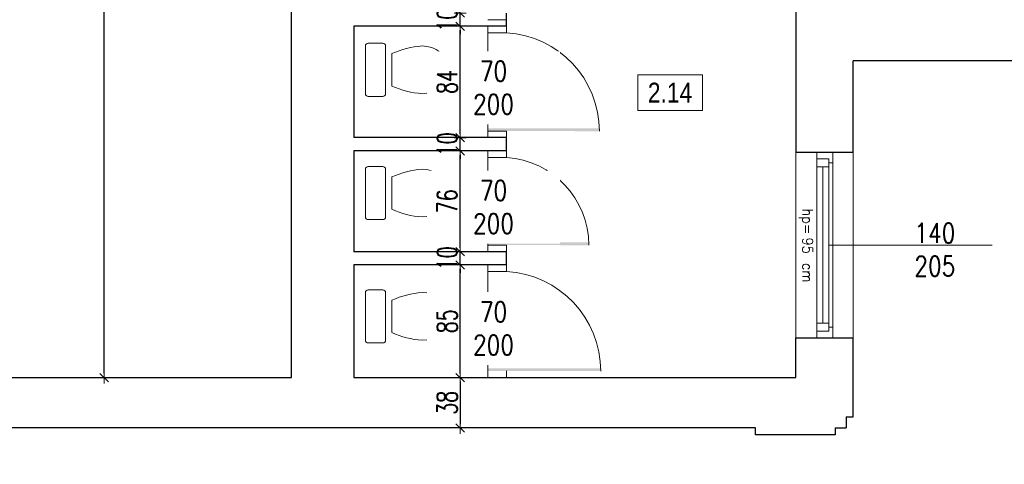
# Model space of a CAD drawing. Header units: millimetres. Extents: x 0 to 111311, y -48878 to -25280.
# Tile 20 of 244: x 66983 to 67725, y -39598 to -39263. Entities that reach past the tile are written whole.
import ezdxf

# ---------------------------------------------------------------- set-up
doc = ezdxf.new("R2010")
doc.units = ezdxf.units.MM
doc.layers.get('Defpoints').update_dxf_attribs({"color": 30})
for name, color, linetype, lineweight in [('0_meble', 8, 'Continuous', 9), ('J opisy', 7, 'Continuous', 9), ('J stolarka_okna', 144, 'Continuous', 0), ('J wymiary', 1, 'Continuous', 9), ('OPIS', 7, 'Continuous', 5), ('sciany', 252, 'Continuous', 30)]:
    doc.layers.add(name, color=color, linetype=linetype, lineweight=lineweight)
doc.styles.add('ADESK2', font='simplex', dxfattribs={"width": 0.7})
doc.styles.add('MtXpl_simplex_shx', font='simplex.shx')
doc.styles.get("Standard").update_dxf_attribs({"font": 'arial.ttf'})
doc.dimstyles.new('1-100', dxfattribs={"dimscale": 1.5, "dimtxt": 10, "dimasz": 2, "dimexe": 1, "dimexo": 1, "dimgap": 1.5, "dimtad": 1, "dimdec": 0, "dimrnd": 0.5, "dimdsep": 46, "dimtxsty": 'ADESK2', "dimblk": 'wymiar', "dimcen": -1, "dimdle": 5, "dimse1": 1, "dimse2": 1, "dimclrd": 256, "dimclre": 256, "dimclrt": 256, "dimadec": 0, "dimazin": 0, "dimtfac": 1, "dimtdec": 0, "dimtix": 1, "dimtmove": 0, "dimatfit": 3, "dimfxl": 20, "dimfxlon": 1, "dimtolj": 1, "dimtzin": 0, "dimarcsym": 0})

# ---------------------------------------------------------------- blocks, each defined once
blk = doc.blocks.new('muszla04')
blk.add_lwpolyline([(0, 40), (11.23, 40, -0.414214), (13.23, 38), (13.23, 2, -0.414214), (11.23, 0), (0, 0, -0.414214), (-2, 2), (-2, 38, -0.414214)], format="xyb", close=True)
at = {"flags": 128}
blk.add_lwpolyline([(40.7, 2), (44.4, 2.31), (47.98, 3.22), (51.31, 4.7), (54.27, 6.7), (56.78, 9.15), (58.74, 11.98), (60.08, 15.07), (60.76, 18.34), (60.76, 21.66), (60.08, 24.93), (58.74, 28.02), (56.78, 30.85), (54.27, 33.3), (51.31, 35.3), (47.98, 36.78), (44.4, 37.69), (40.7, 38)], dxfattribs=at)
blk.add_lwpolyline([(17.92, 32.21), (17.92, 7.79)])
for centre, start, end in [((45.81, -29.75), 94.30913, 114.23108), ((45.81, 69.75), 245.76892, 265.69087)]:
    blk.add_arc(centre, 67.95, start, end)
blk = doc.blocks.new('wymiar')
for p, q in [((1.5, 0), (-1.5, 0)), ((1.06, 1.06), (-1.06, -1.06)), ((0, 1.5), (0, -1.5))]:
    blk.add_line(p, q)
blk = doc.blocks.new('*D2114')
at = {"layer": 'Defpoints', "color": 0, "ltscale": 4}
for p in [(67046.33, -38673.82), (67187.59, -38673.82), (67187.59, -39532.82)]:
    blk.add_point(p, dxfattribs=at)
at = {"layer": 'J wymiary', "lineweight": -2}
blk.add_line((67046.33, -39529.82), (67046.33, -38676.82), dxfattribs=at)
at = {"layer": 'J wymiary', "lineweight": -2, "ltscale": 4, "xscale": 3, "yscale": 3, "zscale": 3}
for p, rotation in [((67046.33, -38673.82), 90), ((67046.33, -39532.82), 270)]:
    blk.add_blockref('wymiar', p, dxfattribs=dict(at, rotation=rotation))
at = {"layer": 'J wymiary', "ltscale": 4, "insert": (67036.58, -39103.32), "char_height": 15, "attachment_point": 5, "rotation": 90, "style": 'ADESK2'}
blk.add_mtext('\\A1;859', dxfattribs=at)
blk = doc.blocks.new('*D2139')
at = {"layer": 'Defpoints', "color": 0, "ltscale": 4}
for p in [(67335.59, -39532.82), (67314.68, -39570.82), (67335.59, -39570.82)]:
    blk.add_point(p, dxfattribs=at)
at = {"layer": 'J wymiary', "lineweight": -2}
blk.add_line((67314.68, -39535.82), (67314.68, -39567.82), dxfattribs=at)
at = {"layer": 'J wymiary', "lineweight": -2, "ltscale": 4, "xscale": 3, "yscale": 3, "zscale": 3}
for p, rotation in [((67314.68, -39532.82), 90), ((67314.68, -39570.82), 270)]:
    blk.add_blockref('wymiar', p, dxfattribs=dict(at, rotation=rotation))
at = {"layer": 'J wymiary', "ltscale": 4, "insert": (67304.93, -39551.82), "char_height": 15, "attachment_point": 5, "rotation": 90, "style": 'ADESK2'}
blk.add_mtext('\\A1;38', dxfattribs=at)
blk = doc.blocks.new('*D2140')
at = {"layer": 'Defpoints', "color": 0, "ltscale": 4}
for p in [(67314.68, -39447.82), (67314.68, -39447.82), (67314.68, -39532.82)]:
    blk.add_point(p, dxfattribs=at)
at = {"layer": 'J wymiary', "lineweight": -2}
blk.add_line((67314.68, -39529.82), (67314.68, -39450.82), dxfattribs=at)
at = {"layer": 'J wymiary', "lineweight": -2, "ltscale": 4, "xscale": 3, "yscale": 3, "zscale": 3}
for p, rotation in [((67314.68, -39447.82), 90), ((67314.68, -39532.82), 270)]:
    blk.add_blockref('wymiar', p, dxfattribs=dict(at, rotation=rotation))
at = {"layer": 'J wymiary', "ltscale": 4, "insert": (67304.93, -39490.32), "char_height": 15, "attachment_point": 5, "rotation": 90, "style": 'ADESK2'}
blk.add_mtext('\\A1;85', dxfattribs=at)
blk = doc.blocks.new('*D2141')
at = {"layer": 'Defpoints', "color": 0, "ltscale": 4}
for p in [(67314.68, -39437.82), (67314.68, -39437.82), (67314.68, -39447.82)]:
    blk.add_point(p, dxfattribs=at)
at = {"layer": 'J wymiary', "lineweight": -2}
for p, q in [((67314.68, -39434.82), (67314.68, -39431.82)), ((67314.68, -39447.82), (67314.68, -39437.82)), ((67314.68, -39450.82), (67314.68, -39453.82))]:
    blk.add_line(p, q, dxfattribs=at)
at = {"layer": 'J wymiary', "lineweight": -2, "ltscale": 4, "xscale": 3, "yscale": 3, "zscale": 3}
for p, rotation in [((67314.68, -39437.82), 270), ((67314.68, -39447.82), 90)]:
    blk.add_blockref('wymiar', p, dxfattribs=dict(at, rotation=rotation))
at = {"layer": 'J wymiary', "ltscale": 4, "insert": (67304.93, -39442.82), "char_height": 15, "attachment_point": 5, "rotation": 90, "style": 'ADESK2'}
blk.add_mtext('\\A1;10', dxfattribs=at)
blk = doc.blocks.new('*D2142')
at = {"layer": 'Defpoints', "color": 0, "ltscale": 4}
for p in [(67314.68, -39361.82), (67314.68, -39361.82), (67314.68, -39437.82)]:
    blk.add_point(p, dxfattribs=at)
at = {"layer": 'J wymiary', "lineweight": -2}
blk.add_line((67314.68, -39434.82), (67314.68, -39364.82), dxfattribs=at)
at = {"layer": 'J wymiary', "lineweight": -2, "ltscale": 4, "xscale": 3, "yscale": 3, "zscale": 3}
for p, rotation in [((67314.68, -39361.82), 90), ((67314.68, -39437.82), 270)]:
    blk.add_blockref('wymiar', p, dxfattribs=dict(at, rotation=rotation))
at = {"layer": 'J wymiary', "ltscale": 4, "insert": (67304.93, -39399.82), "char_height": 15, "attachment_point": 5, "rotation": 90, "style": 'ADESK2'}
blk.add_mtext('\\A1;76', dxfattribs=at)
blk = doc.blocks.new('*D2143')
at = {"layer": 'Defpoints', "color": 0, "ltscale": 4}
for p in [(67314.68, -39351.82), (67314.68, -39351.82), (67314.68, -39361.82)]:
    blk.add_point(p, dxfattribs=at)
at = {"layer": 'J wymiary', "lineweight": -2}
for p, q in [((67314.68, -39348.82), (67314.68, -39345.82)), ((67314.68, -39361.82), (67314.68, -39351.82)), ((67314.68, -39364.82), (67314.68, -39367.82))]:
    blk.add_line(p, q, dxfattribs=at)
at = {"layer": 'J wymiary', "lineweight": -2, "ltscale": 4, "xscale": 3, "yscale": 3, "zscale": 3}
for p, rotation in [((67314.68, -39351.82), 270), ((67314.68, -39361.82), 90)]:
    blk.add_blockref('wymiar', p, dxfattribs=dict(at, rotation=rotation))
at = {"layer": 'J wymiary', "ltscale": 4, "insert": (67304.93, -39356.82), "char_height": 15, "attachment_point": 5, "rotation": 90, "style": 'ADESK2'}
blk.add_mtext('\\A1;10', dxfattribs=at)
blk = doc.blocks.new('*D2144')
at = {"layer": 'Defpoints', "color": 0, "ltscale": 4}
for p in [(67314.68, -39267.82), (67314.68, -39267.82), (67314.68, -39351.82)]:
    blk.add_point(p, dxfattribs=at)
at = {"layer": 'J wymiary', "lineweight": -2}
blk.add_line((67314.68, -39348.82), (67314.68, -39270.82), dxfattribs=at)
at = {"layer": 'J wymiary', "lineweight": -2, "ltscale": 4, "xscale": 3, "yscale": 3, "zscale": 3}
for p, rotation in [((67314.68, -39267.82), 90), ((67314.68, -39351.82), 270)]:
    blk.add_blockref('wymiar', p, dxfattribs=dict(at, rotation=rotation))
at = {"layer": 'J wymiary', "ltscale": 4, "insert": (67304.93, -39309.82), "char_height": 15, "attachment_point": 5, "rotation": 90, "style": 'ADESK2'}
blk.add_mtext('\\A1;84', dxfattribs=at)
blk = doc.blocks.new('*D2145')
at = {"layer": 'Defpoints', "color": 0, "ltscale": 4}
for p in [(67314.68, -39257.82), (67314.68, -39257.82), (67314.68, -39267.82)]:
    blk.add_point(p, dxfattribs=at)
at = {"layer": 'J wymiary', "lineweight": -2}
for p, q in [((67314.68, -39254.82), (67314.68, -39251.82)), ((67314.68, -39267.82), (67314.68, -39257.82)), ((67314.68, -39270.82), (67314.68, -39273.82))]:
    blk.add_line(p, q, dxfattribs=at)
at = {"layer": 'J wymiary', "lineweight": -2, "ltscale": 4, "xscale": 3, "yscale": 3, "zscale": 3}
for p, rotation in [((67314.68, -39257.82), 270), ((67314.68, -39267.82), 90)]:
    blk.add_blockref('wymiar', p, dxfattribs=dict(at, rotation=rotation))
at = {"layer": 'J wymiary', "ltscale": 4, "insert": (67304.93, -39262.82), "char_height": 15, "attachment_point": 5, "rotation": 90, "style": 'ADESK2'}
blk.add_mtext('\\A1;10', dxfattribs=at)
blk = doc.blocks.new('*D2238')
at = {"layer": 'Defpoints', "color": 0, "ltscale": 4}
for p in [(66577.36, -39532.45), (67610.81, -39532.63), (67610.81, -39751.24)]:
    blk.add_point(p, dxfattribs=at)
at = {"layer": 'J wymiary', "lineweight": -2}
blk.add_line((66580.36, -39751.24), (67607.81, -39751.24), dxfattribs=at)
at = {"layer": 'J wymiary', "lineweight": -2, "ltscale": 4, "xscale": 3, "yscale": 3, "zscale": 3, "rotation": 180}
blk.add_blockref('wymiar', (66577.36, -39751.24), dxfattribs=at)
at = {"layer": 'J wymiary', "lineweight": -2, "ltscale": 4, "xscale": 3, "yscale": 3, "zscale": 3}
blk.add_blockref('wymiar', (67610.81, -39751.24), dxfattribs=at)
at = {"layer": 'J wymiary', "ltscale": 4, "insert": (67094.09, -39741.49), "char_height": 15, "attachment_point": 5, "style": 'ADESK2'}
blk.add_mtext('\\A1;1034', dxfattribs=at)
blk = doc.blocks.new('*D2240')
at = {"layer": 'Defpoints', "color": 0, "ltscale": 4}
for p in [(67738.59, -39287.69), (67610.81, -39293.82), (67738.59, -39751.24)]:
    blk.add_point(p, dxfattribs=at)
at = {"layer": 'J wymiary', "lineweight": -2, "ltscale": 4}
blk.add_line((67613.81, -39751.24), (67735.59, -39751.24), dxfattribs=at)
at = {"layer": 'J wymiary', "lineweight": -2, "ltscale": 4, "xscale": 3, "yscale": 3, "zscale": 3, "rotation": 180}
blk.add_blockref('wymiar', (67610.81, -39751.24), dxfattribs=at)
at = {"layer": 'J wymiary', "lineweight": -2, "ltscale": 4, "xscale": 3, "yscale": 3, "zscale": 3}
blk.add_blockref('wymiar', (67738.59, -39751.24), dxfattribs=at)
at = {"layer": 'J wymiary', "ltscale": 4, "insert": (67674.7, -39741.49), "char_height": 15, "attachment_point": 5, "style": 'ADESK2'}
blk.add_mtext('\\A1;128', dxfattribs=at)
blk = doc.blocks.new('*D2264')
at = {"layer": 'Defpoints', "color": 0, "ltscale": 4}
for p in [(65924.59, -37767.82), (71294.81, -37767.82), (71294.81, -39878.71)]:
    blk.add_point(p, dxfattribs=at)
at = {"layer": 'J wymiary', "lineweight": -2, "ltscale": 4}
blk.add_line((65927.59, -39878.71), (71291.81, -39878.71), dxfattribs=at)
at = {"layer": 'J wymiary', "lineweight": -2, "ltscale": 4, "xscale": 3, "yscale": 3, "zscale": 3, "rotation": 180}
blk.add_blockref('wymiar', (65924.59, -39878.71), dxfattribs=at)
at = {"layer": 'J wymiary', "lineweight": -2, "ltscale": 4, "xscale": 3, "yscale": 3, "zscale": 3}
blk.add_blockref('wymiar', (71294.81, -39878.71), dxfattribs=at)
at = {"layer": 'J wymiary', "ltscale": 4, "insert": (68609.7, -39868.96), "char_height": 15, "attachment_point": 5, "style": 'ADESK2'}
blk.add_mtext('\\A1;5370', dxfattribs=at)
blk = doc.blocks.new('*D2321')
at = {"layer": 'Defpoints', "color": 0, "ltscale": 4}
for p in [(67573.57, -34741.82), (71251.22, -39579.04), (71746.6, -39579.04)]:
    blk.add_point(p, dxfattribs=at)
at = {"layer": 'J wymiary', "lineweight": -2}
blk.add_line((71746.6, -34744.82), (71746.6, -39576.04), dxfattribs=at)
at = {"layer": 'J wymiary', "lineweight": -2, "ltscale": 4, "xscale": 3, "yscale": 3, "zscale": 3}
for p, rotation in [((71746.6, -34741.82), 90), ((71746.6, -39579.04), 270)]:
    blk.add_blockref('wymiar', p, dxfattribs=dict(at, rotation=rotation))
at = {"layer": 'J wymiary', "ltscale": 4, "insert": (71736.85, -37160.43), "char_height": 15, "attachment_point": 5, "rotation": 90, "style": 'ADESK2'}
blk.add_mtext('\\A1;4837', dxfattribs=at)

msp = doc.modelspace()

# ---------------------------------------------------------------- linework, layer by layer
at = {"layer": 'J opisy'}
for p, q in [((67365.252, -39309.816), (67315.252, -39309.816)), ((67365.252, -39399.816), (67315.252, -39399.816)), ((67365.252, -39491.388), (67315.252, -39491.388))]:
    msp.add_line(p, q, dxfattribs=at)
at = {"layer": 'J opisy', "linetype": 'Continuous', "lineweight": 9}
msp.add_line((67592.586, -39432.816), (67715.586, -39432.816), dxfattribs=at)
at = {"layer": 'J stolarka_okna'}
for p, q in [((67335.586, -39262.816), (67349.586, -39262.816)), ((67335.586, -39272.816), (67335.586, -39267.816)), ((67349.586, -39267.816), (67335.586, -39267.816)), ((67349.586, -39267.816), (67349.586, -39272.816)), ((67335.586, -39346.816), (67335.586, -39272.816)), ((67335.586, -39272.816), (67349.586, -39272.816)), ((67335.586, -39351.816), (67335.586, -39346.816)), ((67335.586, -39346.816), (67349.586, -39346.816)), ((67335.586, -39351.816), (67349.586, -39351.816)), ((67349.586, -39346.816), (67349.586, -39351.816)), ((67335.586, -39366.816), (67335.586, -39361.816)), ((67349.586, -39361.816), (67335.586, -39361.816)), ((67335.586, -39366.816), (67335.586, -39432.816)), ((67335.586, -39366.816), (67349.586, -39366.816)), ((67349.586, -39361.816), (67349.586, -39366.816)), ((67335.586, -39437.816), (67335.586, -39432.816)), ((67349.586, -39432.816), (67335.586, -39432.816)), ((67349.586, -39432.816), (67349.586, -39437.816)), ((67335.586, -39437.816), (67349.586, -39437.816)), ((67335.586, -39447.816), (67349.586, -39447.816)), ((67335.586, -39452.816), (67335.586, -39447.816)), ((67349.586, -39447.816), (67349.586, -39452.816)), ((67335.586, -39452.816), (67349.586, -39452.816)), ((67335.586, -39452.816), (67335.586, -39527.816)), ((67335.586, -39532.816), (67335.586, -39527.816)), ((67349.586, -39527.816), (67349.586, -39532.816)), ((67335.586, -39532.816), (67349.586, -39532.816))]:
    msp.add_line(p, q, dxfattribs=at)
at = {"layer": 'J stolarka_okna', "linetype": 'Continuous', "lineweight": 9}
for p, q in [((67567.586, -39502.816), (67567.586, -39362.816)), ((67583.586, -39362.816), (67583.586, -39502.816)), ((67595.586, -39502.816), (67595.586, -39362.816)), ((67610.813, -39362.816), (67610.813, -39502.816)), ((67589.586, -39367.816), (67583.586, -39367.816)), ((67592.586, -39373.816), (67583.586, -39373.816)), ((67588.086, -39373.816), (67588.086, -39491.816)), ((67589.586, -39367.816), (67592.586, -39367.816)), ((67592.586, -39373.816), (67592.586, -39367.816)), ((67592.586, -39370.816), (67595.586, -39370.816)), ((67592.586, -39491.816), (67592.586, -39373.816)), ((67583.586, -39491.816), (67592.586, -39491.816)), ((67592.586, -39497.816), (67592.586, -39491.816)), ((67583.586, -39497.816), (67589.586, -39497.816)), ((67589.586, -39497.816), (67592.586, -39497.816)), ((67592.586, -39494.816), (67595.586, -39494.816))]:
    msp.add_line(p, q, dxfattribs=at)
at = {"layer": 'J stolarka_okna'}
for centre, radius, end in [((67345.339, -39346.942), 74.247, 86.720915), ((67345.324, -39432.942), 66.263, 86.311697), ((67345.341, -39527.942), 75.245, 86.765772)]:
    msp.add_arc(centre, radius, 0, end, dxfattribs=at)
for points in [[(67419.586, -39344.816), (67419.586, -39346.942), (67335.586, -39344.816), (67335.586, -39346.816)], [(67411.586, -39430.816), (67411.586, -39432.942), (67335.586, -39430.816), (67335.586, -39432.816)], [(67420.586, -39525.816), (67420.586, -39527.942), (67335.586, -39525.816), (67335.586, -39527.816)]]:
    msp.add_solid(points, dxfattribs=at)
at = {"layer": 'OPIS'}
msp.add_lwpolyline([(67497.227, -39331.294), (67448.477, -39331.294), (67448.477, -39304.419), (67497.227, -39304.419)], close=True, dxfattribs=at)
at = {"layer": 'sciany'}
for p, q in [((67187.586, -39532.816), (67187.586, -38868.816)), ((67567.586, -38910.816), (67567.586, -39362.816)), ((67349.586, -39267.816), (67349.586, -39257.816)), ((67349.586, -39267.816), (67234.586, -39267.816)), ((67234.586, -39267.816), (67234.586, -39351.816)), ((67738.586, -39293.816), (67610.813, -39293.816)), ((67610.813, -39362.816), (67610.813, -39293.816)), ((67349.586, -39351.816), (67234.586, -39351.816)), ((67349.586, -39361.816), (67349.586, -39351.816)), ((67349.586, -39361.816), (67234.586, -39361.816)), ((67234.586, -39361.816), (67234.586, -39437.816)), ((67567.586, -39362.816), (67610.813, -39362.816)), ((67349.586, -39437.816), (67234.586, -39437.816)), ((67349.586, -39447.816), (67349.586, -39437.816)), ((67349.586, -39447.816), (67234.586, -39447.816)), ((67234.586, -39447.816), (67234.586, -39532.816)), ((67567.586, -39532.816), (67567.586, -39502.816)), ((67567.586, -39502.816), (67610.813, -39502.816)), ((67610.813, -39562.452), (67610.813, -39502.816)), ((67234.586, -39527.816), (67234.586, -39532.816)), ((66632.586, -39532.816), (67187.586, -39532.816)), ((67234.586, -39532.816), (67567.586, -39532.816)), ((67605.586, -39562.452), (67605.586, -39570.816)), ((67605.586, -39562.452), (67610.813, -39562.452)), ((67537.221, -39570.816), (66650.951, -39570.816)), ((67537.221, -39576.043), (67537.221, -39570.816)), ((67597.221, -39570.816), (67605.586, -39570.816)), ((67597.221, -39570.816), (67597.221, -39576.043)), ((67597.221, -39576.043), (67537.221, -39576.043))]:
    msp.add_line(p, q, dxfattribs=at)

# ---------------------------------------------------------------- block references
at = {"layer": '0_meble'}
for p in [(67245.215, -39320.644, 0), (67245.215, -39413.644, 0), (67245.215, -39506.644, 0)]:
    msp.add_blockref('muszla04', p, dxfattribs=at)

# ---------------------------------------------------------------- texts
at = {"layer": 'J opisy', "style": 'MtXpl_simplex_shx', "width": 0.9}
for s, p in [('hp=', (67572.602, -39405.17)), ('95', (67572.602, -39427.113)), ('cm', (67572.602, -39446.313))]:
    msp.add_text(s, height=8, rotation=270, dxfattribs=at).set_placement(p)
at = {"layer": 'J opisy', "insert": (67672.453, -39436.247), "char_height": 15, "width": 30.20626, "attachment_point": 5, "line_spacing_factor": 0.771429}
msp.add_mtext('\\pxsm1;{\\Fsimplex|c238;\\W0.8;140\\Fsimplex|c0;\\P\\Fsimplex|c238;205}', dxfattribs=at)
at = {"layer": 'OPIS', "insert": (67472.852, -39317.856), "char_height": 15, "width": 48.75, "attachment_point": 5, "line_spacing_factor": 0.857143}
msp.add_mtext('{\\fArial Narrow|b0|i0|c238|p34;2.14}', dxfattribs=at)

# ---------------------------------------------------------------- dimensions: what is measured, and where the dimension line sits
at = {"layer": 'J wymiary'}
dim = msp.add_linear_dim(base=(71746.599, -39579.043), p1=(67573.568, -34741.816), p2=(71251.221, -39579.043), angle=90, dimstyle='1-100', override={"dimblk": 'wymiar'}, dxfattribs=at)
dim.commit()
dim.dimension.update_dxf_attribs({"geometry": '*D2321', "text_midpoint": (71736.849, -37160.43)})
for base, p1, p2, picture, middle in [((67046.327, -38673.816), (67187.586, -39532.816), (67187.586, -38673.816), '*D2114', (67036.577, -39103.316)), ((67314.678, -39257.816), (67314.678, -39267.816), (67314.678, -39257.816), '*D2145', (67304.928, -39262.816)), ((67314.678, -39351.816), (67314.678, -39361.816), (67314.678, -39351.816), '*D2143', (67304.928, -39356.816)), ((67314.678, -39570.816), (67335.586, -39532.816), (67335.586, -39570.816), '*D2139', (67304.928, -39551.816))]:
    dim = msp.add_linear_dim(base=base, p1=p1, p2=p2, angle=90, dimstyle='1-100', dxfattribs=at)
    dim.commit()
    dim.dimension.update_dxf_attribs({"geometry": picture, "text_midpoint": middle})
at = {"layer": 'J wymiary', "ltscale": 4}
dim = msp.add_linear_dim(base=(67738.586, -39751.237), p1=(67610.813, -39293.816), p2=(67738.586, -39287.691), dimstyle='1-100', override={"dimtmove": 1}, dxfattribs=at)
dim.commit()
dim.dimension.update_dxf_attribs({"geometry": '*D2240', "text_midpoint": (67674.699, -39741.487)})
at = {"layer": 'J wymiary'}
dim = msp.add_linear_dim(base=(67610.813, -39751.237), p1=(66577.36, -39532.452), p2=(67610.813, -39532.634), dimstyle='1-100', override={"dimblk": 'wymiar'}, dxfattribs=at)
dim.commit()
dim.dimension.update_dxf_attribs({"geometry": '*D2238', "text_midpoint": (67094.086, -39741.487)})

# ---------------------------------------------------------------- next in the draw order: texts
at = {"layer": 'J opisy', "char_height": 15, "width": 85.22639, "attachment_point": 5, "rotation": 359.995455, "line_spacing_factor": 0.771429, "bg_fill": 2}
for insert in [(67339.819, -39314.148), (67339.819, -39404.148), (67339.819, -39495.72)]:
    msp.add_mtext('\\pxsm1;{\\Fsimplex.shx|c238;\\W0.8;70\\P200}', dxfattribs=dict(at, insert=insert))

# ---------------------------------------------------------------- next in the draw order: dimensions: what is measured, and where the dimension line sits
at = {"layer": 'J wymiary', "ltscale": 4}
dim = msp.add_linear_dim(base=(71294.813, -39878.714), p1=(65924.586, -37767.816), p2=(71294.813, -37767.816), dimstyle='1-100', override={"dimblk": 'wymiar', "dimtmove": 1}, dxfattribs=at)
dim.commit()
dim.dimension.update_dxf_attribs({"geometry": '*D2264', "text_midpoint": (68609.699, -39868.964)})
at = {"layer": 'J wymiary'}
for base, p1, p2, picture, middle in [((67314.678, -39267.816), (67314.678, -39351.816), (67314.678, -39267.816), '*D2144', (67304.928, -39309.816)), ((67314.678, -39361.816), (67314.678, -39437.816), (67314.678, -39361.816), '*D2142', (67304.928, -39399.816)), ((67314.678, -39437.816), (67314.678, -39447.816), (67314.678, -39437.816), '*D2141', (67304.928, -39442.816)), ((67314.678, -39447.816), (67314.678, -39532.816), (67314.678, -39447.816), '*D2140', (67304.928, -39490.316))]:
    dim = msp.add_linear_dim(base=base, p1=p1, p2=p2, angle=90, dimstyle='1-100', dxfattribs=at)
    dim.commit()
    dim.dimension.update_dxf_attribs({"geometry": picture, "text_midpoint": middle})

doc.saveas('drawing.dxf')
